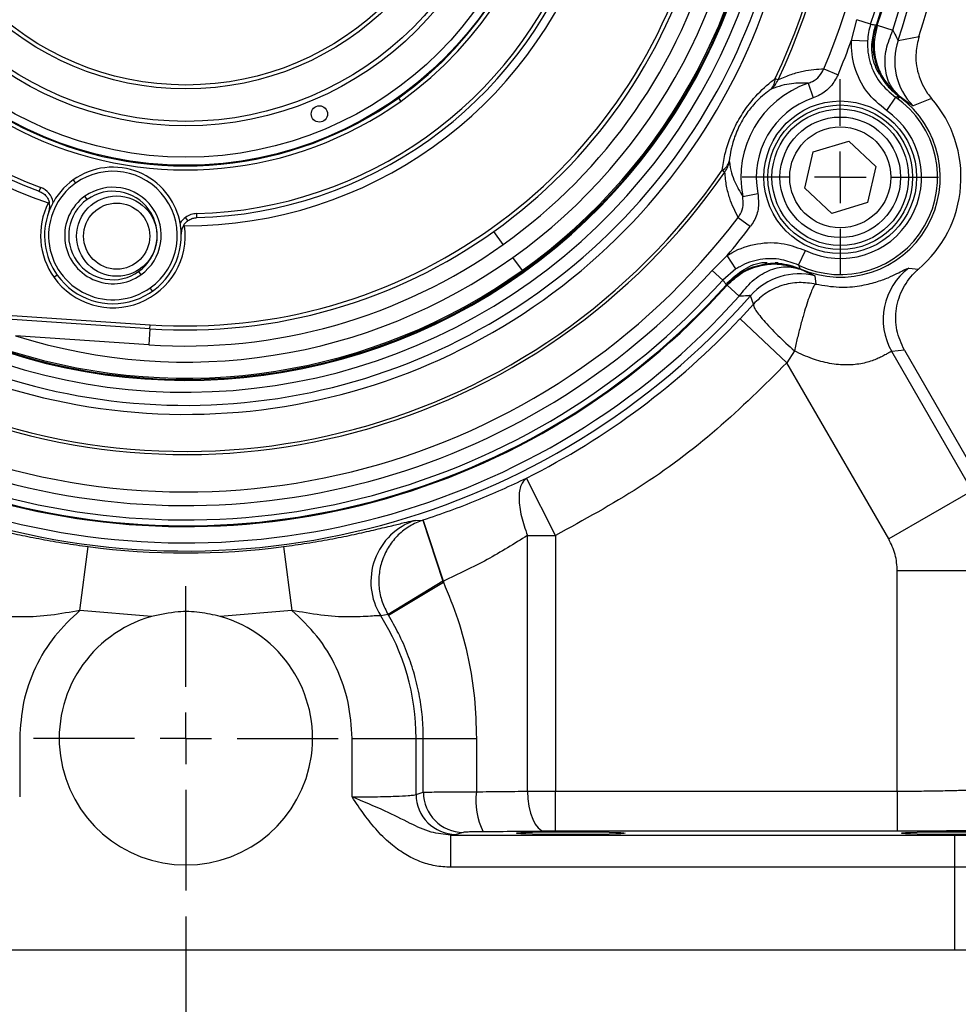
# Model space of a CAD drawing. Header units: inches. Extents: x 0.4 to 16.6, y 0.2 to 10.8.
# Tile 4 of 12: x 4.1 to 5.9, y 4.1 to 6. Entities that reach past the tile are written whole.
import ezdxf

# ---------------------------------------------------------------- set-up
doc = ezdxf.new("R2010")
doc.units = ezdxf.units.IN
doc.header["$MEASUREMENT"] = 0
doc.layers.add('SLD-0', color=7, linetype='Continuous', lineweight=25)
doc.styles.add('SLDTEXTSTYLE0', font='TXT', dxfattribs={"width": 0.75})
doc.dimstyles.new('SLDDIMSTYLE0', dxfattribs={"dimtxt": 0.145833, "dimasz": 0.13, "dimexe": 0, "dimexo": 0.0625, "dimgap": 0.036458, "dimtad": 0, "dimtih": 1, "dimtoh": 1, "dimdec": 1, "dimlfac": 2, "dimrnd": 1e-09, "dimzin": 12, "dimdsep": 46, "dimtxsty": 'SLDTEXTSTYLE0', "dimsah": 1, "dimcen": 0.09, "dimadec": 0, "dimazin": 3, "dimtfac": 1, "dimtdec": 1, "dimtofl": 0, "dimtmove": 0, "dimatfit": 3, "dimfxl": 0, "dimfrac": 2, "dimtolj": 1, "dimtzin": 12, "dimarcsym": 0})

# ---------------------------------------------------------------- blocks, each defined once
blk = doc.blocks.new('_D')
at = {"layer": 'SLD-0'}
for p, q in [((4.8009, 7.9723), (7.2128, 7.9723)), ((7.0878, 7.9723), (7.0878, 7.2342)), ((6.9262, 6.9729), (6.8818, 6.9729)), ((6.8818, 6.9729), (6.8818, 6.7412)), ((7.2495, 6.9729), (7.2938, 6.9729)), ((7.2938, 6.9729), (7.2938, 6.7412)), ((6.8818, 6.7412), (6.9262, 6.7412)), ((7.2938, 6.7412), (7.2495, 6.7412)), ((7.0878, 4.2384), (7.0878, 6.7117)), ((6.148, 4.2384), (7.2128, 4.2384))]:
    blk.add_line(p, q, dxfattribs=at)
for points in [[(7.0878, 7.9723), (7.0678, 7.8423), (7.1078, 7.8423)], [(7.0878, 4.2384), (7.1078, 4.3684), (7.0678, 4.3684)]]:
    blk.add_solid(points, dxfattribs=at)
at = {"layer": 'SLD-0', "char_height": 0.14583, "attachment_point": 1, "style": 'SLDTEXTSTYLE0'}
for s, insert in [('7.5', (6.9532, 7.1905)), ('190', (6.9262, 6.9292))]:
    blk.add_mtext(s, dxfattribs=dict(at, insert=insert))
blk = doc.blocks.new('_D_1')
at = {"layer": 'SLD-0'}
for p, q in [((4.3924, 4.3032), (4.3924, 3.6732)), ((2.4256, 4.1884), (2.4256, 3.6732)), ((2.4256, 3.7982), (3.1088, 3.7982)), ((3.2808, 3.7982), (3.2365, 3.7982)), ((3.2365, 3.7982), (3.2365, 3.5664)), ((3.6041, 3.7982), (3.6485, 3.7982)), ((3.6485, 3.7982), (3.6485, 3.5664)), ((4.3924, 3.7982), (3.7761, 3.7982)), ((3.2365, 3.5664), (3.2808, 3.5664)), ((3.6485, 3.5664), (3.6041, 3.5664))]:
    blk.add_line(p, q, dxfattribs=at)
for points in [[(2.4256, 3.7982), (2.5556, 3.7782), (2.5556, 3.8182)], [(4.3924, 3.7982), (4.2624, 3.8182), (4.2624, 3.7782)]]:
    blk.add_solid(points, dxfattribs=at)
at = {"layer": 'SLD-0', "char_height": 0.14583, "attachment_point": 1, "style": 'SLDTEXTSTYLE0'}
for s, insert in [('3.9', (3.3078, 4.0157)), ('100', (3.2808, 3.7544))]:
    blk.add_mtext(s, dxfattribs=dict(at, insert=insert))
blk = doc.blocks.new('_D_2')
at = {"layer": 'SLD-0'}
for p, q in [((4.3924, 4.3032), (4.3924, 3.6732)), ((6.3592, 4.1884), (6.3592, 3.6732)), ((4.3924, 3.7982), (4.9424, 3.7982)), ((5.1145, 3.7982), (5.0701, 3.7982)), ((5.0701, 3.7982), (5.0701, 3.5664)), ((5.4377, 3.7982), (5.4821, 3.7982)), ((5.4821, 3.7982), (5.4821, 3.5664)), ((6.3592, 3.7982), (5.6098, 3.7982)), ((5.0701, 3.5664), (5.1145, 3.5664)), ((5.4821, 3.5664), (5.4377, 3.5664))]:
    blk.add_line(p, q, dxfattribs=at)
for points in [[(4.3924, 3.7982), (4.5224, 3.7782), (4.5224, 3.8182)], [(6.3592, 3.7982), (6.2292, 3.8182), (6.2292, 3.7782)]]:
    blk.add_solid(points, dxfattribs=at)
at = {"layer": 'SLD-0', "char_height": 0.14583, "attachment_point": 1, "style": 'SLDTEXTSTYLE0'}
for s, insert in [('3.9', (5.1415, 4.0157)), ('100', (5.1145, 3.7544))]:
    blk.add_mtext(s, dxfattribs=dict(at, insert=insert))
blk = doc.blocks.new('_D_3')
at = {"layer": 'SLD-0'}
for p, q in [((4.5589, 6.4748), (6.7433, 6.4748)), ((6.6183, 6.4748), (6.6183, 5.1653)), ((6.4567, 4.9041), (6.4123, 4.9041)), ((6.4123, 4.9041), (6.4123, 4.6724)), ((6.78, 4.9041), (6.8243, 4.9041)), ((6.8243, 4.9041), (6.8243, 4.6724)), ((6.4123, 4.6724), (6.4567, 4.6724)), ((6.8243, 4.6724), (6.78, 4.6724)), ((6.6183, 4.2384), (6.6183, 4.6428)), ((6.148, 4.2384), (6.7433, 4.2384))]:
    blk.add_line(p, q, dxfattribs=at)
for points in [[(6.6183, 6.4748), (6.5983, 6.3448), (6.6383, 6.3448)], [(6.6183, 4.2384), (6.6383, 4.3684), (6.5983, 4.3684)]]:
    blk.add_solid(points, dxfattribs=at)
at = {"layer": 'SLD-0', "char_height": 0.14583, "attachment_point": 1, "style": 'SLDTEXTSTYLE0'}
for s, insert in [('4.5', (6.4837, 5.1216)), ('114', (6.4567, 4.8603))]:
    blk.add_mtext(s, dxfattribs=dict(at, insert=insert))
blk = doc.blocks.new('SW_CENTERMARKSYMBOL_3')
at = {"layer": 'SLD-0', "color": 0}
for p, q in [((0, 0.1), (0, 0.190625)), ((0, 0), (0, 0.05)), ((-0.1, 0), (-0.190625, 0)), ((0, 0), (-0.05, 0)), ((0, 0), (0, -0.05)), ((0, 0), (0.05, 0)), ((0.1, 0), (0.190625, 0)), ((0, -0.1), (0, -0.190625))]:
    blk.add_line(p, q, dxfattribs=at)
blk = doc.blocks.new('SW_CENTERMARKSYMBOL_6')
at = {"layer": 'SLD-0', "color": 0}
for p, q in [((0, 0.1), (0, 0.2962)), ((0, 0), (0, 0.05)), ((-0.1, 0), (-0.2962, 0)), ((0, 0), (-0.05, 0)), ((0, 0), (0, -0.05)), ((0, 0), (0.05, 0)), ((0.1, 0), (0.2962, 0)), ((0, -0.1), (0, -0.2962))]:
    blk.add_line(p, q, dxfattribs=at)

msp = doc.modelspace()

# ---------------------------------------------------------------- linework, layer by layer
at = {"color": 7, "linetype": 'Continuous', "lineweight": 25}
for p, q in [((5.6861, 6.0067), (5.6967, 6.0469)), ((5.7233, 6.0381), (5.6967, 6.0469)), ((5.7322, 6.0336), (5.7362, 6.036)), ((5.7362, 6.036), (5.7663, 6.0262)), ((5.7765, 6.0067), (5.8173, 6.0141)), ((5.7173, 6.0053), (5.6861, 6.0067)), ((5.6326, 5.9513), (5.6599, 5.9398)), ((5.5378, 5.9323), (5.5433, 5.9297)), ((5.6019, 5.9233), (5.6116, 5.895)), ((4.8105, 5.8886), (4.806, 5.8949)), ((5.7715, 5.8963), (5.7538, 5.8705)), ((5.7806, 5.8969), (5.777, 5.8938)), ((5.8417, 5.8939), (5.8057, 5.8791)), ((5.6116, 5.7897), (5.6806, 5.8107)), ((5.6806, 5.8107), (5.7333, 5.7615)), ((5.5953, 5.7194), (5.6116, 5.7897)), ((5.4348, 5.7541), (5.4399, 5.7506)), ((5.7333, 5.7615), (5.717, 5.6912)), ((4.1734, 5.7353), (4.178, 5.729)), ((4.1075, 5.7132), (4.1103, 5.7205)), ((5.4747, 5.7031), (5.5041, 5.7088)), ((5.648, 5.6701), (5.5953, 5.7194)), ((4.2006, 5.6972), (4.1961, 5.7036)), ((5.717, 5.6912), (5.648, 5.6701)), ((4.4138, 5.6619), (4.4136, 5.6697)), ((4.3965, 5.6561), (4.3919, 5.6625)), ((5.4658, 5.6625), (5.4895, 5.6446)), ((5.0094, 5.6098), (4.9912, 5.6352)), ((5.5829, 5.5697), (5.5964, 5.5979)), ((5.0275, 5.5843), (5.0457, 5.5589)), ((5.4152, 5.5592), (5.4446, 5.5884)), ((5.4615, 5.5622), (5.4446, 5.5884)), ((5.5283, 5.5734), (5.5673, 5.5691)), ((5.5376, 5.575), (5.5436, 5.5749)), ((4.3005, 5.5572), (4.305, 5.5508)), ((5.436, 5.5405), (5.4152, 5.5592)), ((5.4615, 5.5622), (5.436, 5.5405)), ((5.7973, 5.5639), (5.8162, 5.5617)), ((4.1424, 5.5501), (4.1361, 5.5455)), ((5.4443, 5.5304), (5.4444, 5.535)), ((5.6149, 5.5486), (5.6168, 5.5326)), ((4.3277, 5.5191), (4.3232, 5.5254)), ((5.4443, 5.5304), (5.4679, 5.5092)), ((3.6317, 5.5007), (4.3229, 5.4537)), ((5.4956, 5.4938), (5.4898, 5.5101)), ((4.3224, 5.4459), (3.6311, 5.4929)), ((5.4694, 5.4653), (5.4956, 5.4938)), ((5.5606, 5.3798), (5.4694, 5.4653)), ((4.3224, 5.4459), (4.3203, 5.4147)), ((4.3224, 5.4459), (4.3229, 5.4537)), ((4.3203, 5.4147), (4.0613, 5.4324)), ((5.5751, 5.4028), (5.5606, 5.3798)), ((5.7888, 5.404), (5.7643, 5.4016)), ((5.9206, 5.1309), (5.7643, 5.4016)), ((5.7888, 5.404), (5.9431, 5.1369)), ((5.7584, 5.0372), (5.5606, 5.3798)), ((5.1108, 5.0439), (5.0547, 5.1555)), ((5.9206, 5.1309), (5.7584, 5.0372)), ((4.8528, 5.0736), (4.8537, 5.074)), ((4.8928, 4.9553), (4.8537, 5.074)), ((4.8386, 5.0733), (4.8528, 5.0736)), ((4.8528, 5.0736), (4.8918, 4.9549)), ((5.0563, 5.0439), (5.1108, 5.0439)), ((5.0563, 4.5466), (5.0563, 5.0439)), ((5.1108, 5.0439), (5.1108, 4.5467)), ((4.1866, 4.8983), (4.2028, 5.0222)), ((4.582, 5.0222), (4.5982, 4.8983)), ((5.7751, 4.5467), (5.7751, 4.9748)), ((5.9624, 4.9748), (5.7751, 4.9748)), ((4.8918, 4.9549), (4.7855, 4.8899)), ((4.7864, 4.8886), (4.8928, 4.9532)), ((4.8928, 4.9553), (4.8918, 4.9549)), ((4.8918, 4.9549), (4.8928, 4.9532)), ((4.8928, 4.9553), (4.8928, 4.9532)), ((4.3255, 4.8864), (4.1866, 4.8983)), ((4.5982, 4.8983), (4.4593, 4.8864)), ((4.7855, 4.8899), (4.7711, 4.8878)), ((4.0694, 4.6494), (4.0694, 4.5355)), ((4.7154, 4.5355), (4.7154, 4.6494)), ((4.7154, 4.6494), (4.8399, 4.6494)), ((4.8399, 4.5403), (4.8399, 4.6494)), ((4.8399, 4.6494), (4.8539, 4.6494)), ((4.8539, 4.5445), (4.8539, 4.6494)), ((4.8539, 4.6494), (4.957, 4.6494)), ((4.957, 4.6494), (4.957, 4.5456)), ((4.8399, 4.5403), (4.8539, 4.5445)), ((5.1108, 4.4688), (5.1108, 4.5467)), ((5.1108, 4.5467), (5.7751, 4.5467)), ((5.7751, 4.5467), (5.7751, 4.4688)), ((4.9176, 4.4623), (4.9073, 4.4611)), ((4.9316, 4.4665), (4.9176, 4.4623)), ((5.7751, 4.4688), (5.1108, 4.4688)), ((4.9073, 4.3986), (4.9073, 4.4611)), ((4.9073, 4.4611), (5.8862, 4.4611)), ((5.8862, 4.4611), (5.8862, 4.3986)), ((5.8862, 4.3986), (4.9073, 4.3986)), ((5.8862, 4.3986), (5.8862, 4.2384)), ((2.8986, 4.2384), (5.8862, 4.2384)), ((5.8862, 4.2384), (6.098, 4.2384))]:
    msp.add_line(p, q, dxfattribs=at)
at = {"color": 7, "linetype": 'Continuous', "lineweight": 25, "flags": 128}
msp.add_lwpolyline([(5.0563, 4.5466), (5.0571, 4.5316), (5.0591, 4.5172), (5.0623, 4.5039), (5.0665, 4.4921), (5.0716, 4.4824), (5.0774, 4.4751), (5.0837, 4.4705), (5.0903, 4.4687)], dxfattribs=at)
at = {"color": 7, "linetype": 'Continuous', "lineweight": 25}
for centre, radius in [((4.3924, 6.4748), 0.711), ((4.3924, 6.4748), 0.6954), ((4.3924, 6.4748), 0.6344), ((4.3924, 6.4748), 0.6257), ((4.3924, 6.4748), 0.5625), ((4.3924, 6.4748), 0.555), ((4.6519, 5.8635), 0.0159), ((5.6643, 5.7404), 0.1484), ((5.6643, 5.7404), 0.1406), ((5.6643, 5.7404), 0.1328), ((5.6643, 5.7404), 0.1172), ((5.6643, 5.7404), 0.0983), ((4.258, 5.626), 0.0781), ((4.258, 5.626), 0.0643)]:
    msp.add_circle(centre, radius, dxfattribs=at)
for centre, radius, start, end in [((4.3924, 6.4748), 1.4975, 342.0827, 47.9173), ((4.3924, 6.4748), 1.4611, 341.3154, 48.6846), ((4.3924, 6.4748), 1.3461, 337.1172, 52.8828), ((4.3924, 6.4748), 1.4453, 341.918, 48.082), ((4.3924, 6.4748), 1.412, 341.9123, 48.0877), ((4.3924, 6.4748), 1.4136, 341.918, 48.082), ((4.3924, 6.4748), 1.4007, 341.8366, 48.1634), ((4.3924, 6.4748), 0.7201, 305.5, 125.5), ((4.3924, 6.4748), 0.7123, 305.5, 125.5), ((4.3924, 6.4748), 0.7201, 125.5, 305.5), ((4.3924, 6.4748), 0.7123, 125.5, 305.5), ((4.3924, 6.4748), 0.8287, 179.8294, 251.1706), ((4.3924, 6.4748), 0.8131, 181.5066, 249.4934), ((4.3924, 6.4748), 0.8053, 181.5066, 249.4934), ((4.3924, 6.4748), 1.0938, 305.5, 358.6215), ((4.3924, 6.4748), 1.125, 305.5, 358.6215), ((4.3924, 6.4748), 1.0312, 266.1076, 344.8924), ((4.3924, 6.4748), 1.0234, 266.1076, 344.8924), ((4.3924, 6.4748), 0.8287, 269.8294, 341.1706), ((4.3924, 6.4748), 0.8053, 271.5066, 339.4934), ((4.3924, 6.4748), 0.8131, 271.5066, 339.4934), ((4.3924, 6.4748), 1.0625, 305.5, 344.8924), ((4.3924, 6.4748), 1.3758, 337.1172, 340.1115), ((5.895, 5.9667), 0.125, 161.3414, 224.4405), ((5.6644, 5.7404), 0.1933, 108.8578, 191.1422), ((5.51, 5.9315), 0.0278, 314.5769, 1.7558), ((5.4992, 5.949), 0.0481, 308.9953, 336.3241), ((5.6644, 5.7404), 0.1633, 108.8578, 191.1422), ((5.6644, 5.7404), 0.1891, 244.4979, 55.5021), ((5.6644, 5.7404), 0.1942, 246.2653, 53.7347), ((5.6644, 5.7404), 0.2345, 310.3486, 40.8759), ((5.6644, 5.7404), 0.1579, 244.4979, 55.5021), ((5.4217, 5.7786), 0.0278, 298.2442, 345.4231), ((5.4011, 5.7791), 0.0481, 323.6759, 351.0047), ((4.3924, 6.4748), 1.2734, 244.6581, 325.3419), ((4.3924, 6.4748), 1.2673, 244.6581, 325.3419), ((4.2506, 5.6272), 0.1328, 35.5, 150.6695), ((4.2506, 5.6272), 0.125, 305.5, 125.5), ((4.2506, 5.6272), 0.125, 125.5, 305.5), ((4.0966, 5.6839), 0.0391, 12.3328, 69.4934), ((4.2506, 5.6272), 0.0938, 305.5, 125.5), ((4.2506, 5.6272), 0.086, 35.5, 125.5), ((4.2506, 5.6272), 0.1406, 153.3003, 215.5), ((4.2506, 5.6272), 0.0938, 125.5, 305.5), ((4.2506, 5.6272), 0.086, 125.5, 215.5), ((4.2506, 5.6272), 0.1328, 10.3305, 35.5), ((4.2506, 5.6272), 0.1328, 159.7756, 215.5), ((4.2506, 5.6272), 0.086, 305.5, 35.5), ((4.4146, 5.6307), 0.0391, 91.5066, 125.5), ((4.3924, 6.4748), 1.3461, 247.1172, 322.8828), ((4.4146, 5.6307), 0.0391, 125.5, 148.6672), ((4.2506, 5.6272), 0.1406, 215.5, 7.6997), ((4.2506, 5.6272), 0.1328, 215.5, 1.2244), ((4.3924, 6.4748), 1.3758, 319.8885, 322.8828), ((4.3924, 6.4748), 1.0625, 266.1076, 305.5), ((4.3924, 6.4748), 1.0938, 252.3785, 305.5), ((4.2506, 5.6272), 0.086, 215.5, 305.5), ((4.3924, 6.4748), 1.3727, 251.8366, 318.1634), ((4.3924, 6.4748), 1.125, 252.3785, 305.5), ((5.5837, 5.4275), 0.125, 75.5595, 138.6586), ((5.8727, 5.4641), 0.1251, 127.0614, 209.9548), ((4.3924, 6.4748), 1.4007, 251.8366, 318.1634), ((4.3924, 6.4748), 1.4136, 251.918, 318.082), ((4.3924, 6.4748), 1.412, 251.9123, 318.0877), ((4.3924, 6.4748), 1.4611, 251.3154, 318.6846), ((4.3924, 6.4748), 1.4453, 251.918, 318.082), ((4.3924, 6.4748), 1.4761, 296.6582, 316.853), ((4.8772, 4.9542), 0.1252, 107.9829, 212.0226), ((4.3924, 6.4748), 1.4649, 262.563, 277.437), ((4.3924, 4.6494), 0.2462, 105.7587, 74.2413), ((4.3924, 4.6494), 0.4475, 0, 32.1933), ((4.3924, 4.6494), 0.4609, 31.2585, 31.4565), ((4.9179, 4.5404), 0.078, 180.0537, 269.7475), ((4.932, 4.5446), 0.078, 180.0537, 269.7475), ((5.0881, 4.5279), 0.1322, 172.3131, 207.1288)]:
    msp.add_arc(centre, radius, start, end, dxfattribs=at)
at = {"color": 8, "linetype": 'Continuous', "lineweight": 25}
for radius, start, end in [(1.2734, 334.6581, 21.4971), (1.2673, 334.6581, 20.8397), (1.1954, 235.7307, 15.2693), (1.1779, 237.2078, 13.7922), (1.1524, 239.5999, 11.4001), (1.1293, 242.0535, 8.9465), (1.1275, 251.5051, 2.2309)]:
    msp.add_arc((4.3924, 6.4748), radius, start, end, dxfattribs=at)
at = {"color": 7, "linetype": 'Continuous', "lineweight": 25}
for centre in [(5.1404, 4.465), (5.8885, 4.465)]:
    msp.add_ellipse(centre, major_axis=(0.1055, 0), ratio=0.026186, dxfattribs=at)
for points, knots in [([(5.7233, 6.0381), (5.7218, 6.0328), (5.7186, 6.0221), (5.7177, 6.0109), (5.7173, 6.0053)], [0, 0, 0, 0, 0.495403, 1, 1, 1, 1]), ([(5.7233, 6.0381), (5.725, 6.0379), (5.7288, 6.0374), (5.7325, 6.0367), (5.7346, 6.0364)], [0, 0, 0, 0, 0.450353, 1, 1, 1, 1]), ([(5.7405, 5.94), (5.7367, 5.9472), (5.7263, 5.9668), (5.7241, 6.0004), (5.7298, 6.0238), (5.7322, 6.0336)], [0, 0, 0, 0, 0.2518581, 0.6857966, 1, 1, 1, 1]), ([(5.7391, 5.9473), (5.7381, 5.9495), (5.7345, 5.958), (5.7301, 5.9739), (5.7279, 5.9948), (5.729, 6.016), (5.7327, 6.0295), (5.7346, 6.0364)], [0, 0, 0, 0, 0.077775, 0.305042, 0.538891, 0.766146, 1, 1, 1, 1]), ([(5.7362, 6.036), (5.7334, 6.0236), (5.7275, 5.9982), (5.7337, 5.9617), (5.7497, 5.9254), (5.769, 5.9076), (5.7806, 5.8969)], [0, 0, 0, 0, 0.243882, 0.500124, 0.699655, 1, 1, 1, 1]), ([(5.7806, 5.8969), (5.7736, 5.9039), (5.7593, 5.9183), (5.7502, 5.9514), (5.7515, 5.9891), (5.7615, 6.014), (5.7663, 6.0262)], [0, 0, 0, 0, 0.243136, 0.5, 0.756864, 1, 1, 1, 1]), ([(5.7663, 6.0262), (5.769, 6.0212), (5.773, 6.0138), (5.7757, 6.0074), (5.7762, 6.0069), (5.7765, 6.0067)], [0, 0, 0, 0, 0.497935, 0.748079, 1, 1, 1, 1]), ([(5.8173, 6.0141), (5.8148, 6.0038), (5.809, 5.9799), (5.8139, 5.9408), (5.8277, 5.9111), (5.8391, 5.8971), (5.8417, 5.8939)], [0, 0, 0, 0, 0.246614, 0.575057, 0.903499, 1, 1, 1, 1]), ([(5.7538, 5.8705), (5.7403, 5.8819), (5.7132, 5.9047), (5.6899, 5.9534), (5.6853, 5.9889), (5.6861, 6.0066), (5.6861, 6.0067)], [0, 0, 0, 0, 0.332453, 0.664935, 0.996731, 1, 1, 1, 1]), ([(5.7173, 6.0053), (5.7173, 6.0051), (5.7166, 5.991), (5.7203, 5.9626), (5.739, 5.9236), (5.7606, 5.9054), (5.7715, 5.8963)], [0, 0, 0, 0, 0.003267, 0.334916, 0.667383, 1, 1, 1, 1]), ([(5.5433, 5.9297), (5.5436, 5.9299), (5.5527, 5.9345), (5.5695, 5.9412), (5.5919, 5.9472), (5.613, 5.9506), (5.626, 5.9511), (5.6326, 5.9513)], [0, 0, 0, 0, 0.010656, 0.261879, 0.513506, 0.756703, 1, 1, 1, 1]), ([(5.6019, 5.9233), (5.6046, 5.9244), (5.6126, 5.9275), (5.6243, 5.9364), (5.6298, 5.9464), (5.6326, 5.9513)], [0, 0, 0, 0, 0.207401, 0.604963, 1, 1, 1, 1]), ([(5.6599, 5.9398), (5.6556, 5.9319), (5.647, 5.9161), (5.6285, 5.9018), (5.6159, 5.8967), (5.6116, 5.895)], [0, 0, 0, 0, 0.397023, 0.793893, 1, 1, 1, 1]), ([(5.7419, 5.9406), (5.7419, 5.9406), (5.7408, 5.9429), (5.7399, 5.9452), (5.7391, 5.9473)], [0, 0, 0, 0, 0.020091, 1, 1, 1, 1]), ([(5.779, 5.8967), (5.7736, 5.9011), (5.7626, 5.91), (5.75, 5.9255), (5.7437, 5.9368), (5.741, 5.9417)], [0, 0, 0, 0, 0.351636, 0.71348, 1, 1, 1, 1]), ([(5.7792, 5.897), (5.7738, 5.9014), (5.7629, 5.9102), (5.7506, 5.9253), (5.7445, 5.936), (5.7419, 5.9406)], [0, 0, 0, 0, 0.360021, 0.730449, 1, 1, 1, 1]), ([(5.4348, 5.7541), (5.4363, 5.764), (5.4399, 5.7883), (5.453, 5.8272), (5.4738, 5.8653), (5.499, 5.8987), (5.5211, 5.9196), (5.535, 5.9302), (5.5378, 5.9323)], [0, 0, 0, 0, 0.162337, 0.395787, 0.554182, 0.711926, 0.942817, 1, 1, 1, 1]), ([(5.6019, 5.9233), (5.5968, 5.9235), (5.5865, 5.924), (5.5694, 5.9226), (5.551, 5.9195), (5.5366, 5.9143), (5.5295, 5.9117)], [0, 0, 0, 0, 0.2392929, 0.4786432, 0.7392075, 1, 1, 1, 1]), ([(5.5295, 5.9117), (5.5273, 5.9101), (5.5164, 5.9022), (5.4989, 5.8865), (5.4792, 5.861), (5.4695, 5.8435), (5.4609, 5.825), (5.4559, 5.8106), (5.4508, 5.79), (5.4495, 5.7794), (5.4486, 5.7716)], [0, 0, 0, 0, 0.060426, 0.295827, 0.448101, 0.575654, 0.598782, 0.771911, 0.830481, 1, 1, 1, 1]), ([(5.7792, 5.897), (5.7777, 5.8969), (5.7752, 5.8966), (5.7726, 5.8964), (5.7715, 5.8963)], [0, 0, 0, 0, 0.576727, 1, 1, 1, 1]), ([(5.8057, 5.8791), (5.8044, 5.8798), (5.8019, 5.8812), (5.7877, 5.8917), (5.7806, 5.8969)], [0, 0, 0, 0, 0.500346, 1, 1, 1, 1]), ([(5.4486, 5.7716), (5.4486, 5.7713), (5.4507, 5.7553), (5.4582, 5.7305), (5.4694, 5.712), (5.4747, 5.7031)], [0, 0, 0, 0, 0.009852, 0.521484, 1, 1, 1, 1]), ([(5.4658, 5.6625), (5.4599, 5.6744), (5.451, 5.6925), (5.4428, 5.7224), (5.4408, 5.7412), (5.4399, 5.7506)], [0, 0, 0, 0, 0.486338, 0.743005, 1, 1, 1, 1]), ([(4.1075, 5.7132), (4.11, 5.712), (4.1152, 5.7096), (4.1209, 5.704), (4.125, 5.6978), (4.1263, 5.6935), (4.127, 5.6912)], [0, 0, 0, 0, 0.238503, 0.499466, 0.730483, 1, 1, 1, 1]), ([(5.5041, 5.7088), (5.505, 5.6997), (5.5068, 5.6815), (5.4995, 5.6593), (5.4919, 5.6482), (5.4895, 5.6446)], [0, 0, 0, 0, 0.4035639, 0.8072811, 1, 1, 1, 1]), ([(4.127, 5.6912), (4.1266, 5.6911), (4.1259, 5.6908), (4.1252, 5.6905), (4.1249, 5.6904)], [0, 0, 0, 0, 0.56, 1, 1, 1, 1]), ([(4.1348, 5.6923), (4.1339, 5.6907), (4.1321, 5.6874), (4.129, 5.6809), (4.1271, 5.6762), (4.1259, 5.6731)], [0, 0, 0, 0, 0.228554, 0.500842, 1, 1, 1, 1]), ([(4.1259, 5.6731), (4.1264, 5.6746), (4.1274, 5.6778), (4.1281, 5.6842), (4.1274, 5.6884), (4.127, 5.6912)], [0, 0, 0, 0, 0.245715, 0.50012, 1, 1, 1, 1]), ([(5.4658, 5.6625), (5.4673, 5.6647), (5.472, 5.6718), (5.4765, 5.6858), (5.4753, 5.6973), (5.4747, 5.7031)], [0, 0, 0, 0, 0.191451, 0.594457, 1, 1, 1, 1]), ([(4.3834, 5.63), (4.3832, 5.6333), (4.383, 5.6384), (4.3822, 5.6456), (4.3815, 5.6493), (4.3812, 5.651)], [0, 0, 0, 0, 0.499149, 0.771427, 1, 1, 1, 1]), ([(4.3883, 5.6475), (4.3897, 5.6494), (4.3923, 5.653), (4.3982, 5.6576), (4.4053, 5.661), (4.411, 5.6616), (4.4138, 5.6619)], [0, 0, 0, 0, 0.2683359, 0.4985084, 0.7605945, 1, 1, 1, 1]), ([(4.3883, 5.6475), (4.3869, 5.645), (4.3849, 5.6412), (4.3835, 5.635), (4.3834, 5.6317), (4.3834, 5.63)], [0, 0, 0, 0, 0.498687, 0.748747, 1, 1, 1, 1]), ([(4.3899, 5.646), (4.3896, 5.6463), (4.3891, 5.6468), (4.3885, 5.6473), (4.3883, 5.6475)], [0, 0, 0, 0, 0.56, 1, 1, 1, 1]), ([(5.4446, 5.5884), (5.4476, 5.5902), (5.4655, 5.6012), (5.5027, 5.6137), (5.5531, 5.6144), (5.583, 5.603), (5.5964, 5.5979)], [0, 0, 0, 0, 0.067291, 0.398, 0.728909, 1, 1, 1, 1]), ([(5.4431, 5.5316), (5.448, 5.5365), (5.4579, 5.5465), (5.4755, 5.558), (5.4948, 5.5666), (5.5108, 5.5708), (5.5202, 5.572), (5.5225, 5.5723)], [0, 0, 0, 0, 0.227256, 0.461109, 0.688374, 0.922225, 1, 1, 1, 1]), ([(5.4443, 5.5304), (5.4536, 5.5391), (5.4727, 5.5569), (5.5074, 5.5697), (5.5469, 5.574), (5.5719, 5.5662), (5.5869, 5.5615)], [0, 0, 0, 0, 0.243882, 0.500124, 0.69965, 1, 1, 1, 1]), ([(5.4444, 5.535), (5.4548, 5.5443), (5.4756, 5.5629), (5.5047, 5.5753), (5.5206, 5.575), (5.5225, 5.575)], [0, 0, 0, 0, 0.4681119, 0.9362288, 1, 1, 1, 1]), ([(5.5829, 5.5697), (5.5722, 5.5738), (5.5483, 5.583), (5.5079, 5.5824), (5.4782, 5.5724), (5.4639, 5.5637), (5.4615, 5.5622)], [0, 0, 0, 0, 0.271237, 0.602164, 0.932744, 1, 1, 1, 1]), ([(5.5225, 5.5723), (5.5227, 5.5723), (5.5249, 5.5727), (5.5274, 5.5729), (5.5298, 5.5732), (5.5298, 5.5732)], [0, 0, 0, 0, 0.066377, 0.979914, 1, 1, 1, 1]), ([(5.5298, 5.5732), (5.535, 5.5732), (5.5472, 5.5733), (5.5664, 5.5702), (5.5795, 5.5652), (5.5862, 5.5626)], [0, 0, 0, 0, 0.269551, 0.629564, 1, 1, 1, 1]), ([(5.4679, 5.5092), (5.476, 5.5195), (5.4926, 5.5406), (5.5246, 5.5605), (5.5578, 5.5692), (5.5774, 5.5641), (5.5869, 5.5615)], [0, 0, 0, 0, 0.243136, 0.5, 0.756864, 1, 1, 1, 1]), ([(5.5829, 5.5697), (5.5834, 5.5687), (5.5845, 5.5663), (5.5856, 5.564), (5.5862, 5.5626)], [0, 0, 0, 0, 0.423273, 1, 1, 1, 1]), ([(5.5869, 5.5615), (5.5947, 5.5581), (5.611, 5.551), (5.6136, 5.5494), (5.6149, 5.5486)], [0, 0, 0, 0, 0.47812, 1, 1, 1, 1]), ([(5.6168, 5.5326), (5.6322, 5.5301), (5.6629, 5.525), (5.7034, 5.5289), (5.7348, 5.5365), (5.7658, 5.5482), (5.7896, 5.5611), (5.7947, 5.563), (5.7973, 5.5639)], [0, 0, 0, 0, 0.124966, 0.2497683, 0.3748185, 0.4998605, 0.749999, 1, 1, 1, 1]), ([(5.7888, 5.404), (5.783, 5.4169), (5.7714, 5.4426), (5.7713, 5.4857), (5.7846, 5.5261), (5.8031, 5.5502), (5.8149, 5.5606), (5.8162, 5.5617)], [0, 0, 0, 0, 0.2425125, 0.4850269, 0.7275175, 0.9701409, 1, 1, 1, 1]), ([(5.4431, 5.5316), (5.4418, 5.5332), (5.4394, 5.5362), (5.4371, 5.5391), (5.436, 5.5405)], [0, 0, 0, 0, 0.549647, 1, 1, 1, 1]), ([(5.6168, 5.5326), (5.606, 5.5342), (5.5839, 5.5375), (5.5505, 5.5311), (5.5195, 5.517), (5.5034, 5.5015), (5.4956, 5.4938)], [0, 0, 0, 0, 0.245486, 0.5, 0.754514, 1, 1, 1, 1]), ([(5.6168, 5.5326), (5.6159, 5.5321), (5.614, 5.531), (5.6099, 5.5232), (5.6049, 5.511), (5.5994, 5.4948), (5.5933, 5.4749), (5.587, 5.4523), (5.5807, 5.4276), (5.5769, 5.411), (5.5751, 5.4028)], [0, 0, 0, 0, 0.1243565, 0.250001, 0.3722846, 0.5000013, 0.6188297, 0.7499991, 0.8763092, 1, 1, 1, 1]), ([(5.4898, 5.5101), (5.4895, 5.5103), (5.4888, 5.5105), (5.4819, 5.5096), (5.4735, 5.5094), (5.4679, 5.5092)], [0, 0, 0, 0, 0.249707, 0.501478, 1, 1, 1, 1]), ([(5.4956, 5.4938), (5.4958, 5.4911), (5.4964, 5.4855), (5.5138, 5.4634), (5.5412, 5.4342), (5.564, 5.413), (5.5751, 5.4028)], [0, 0, 0, 0, 0.240339, 0.499999, 0.759053, 1, 1, 1, 1]), ([(5.7643, 5.4016), (5.7641, 5.4016), (5.7637, 5.4016), (5.7627, 5.4013), (5.7614, 5.4006), (5.7601, 5.4), (5.759, 5.3994), (5.7573, 5.3984), (5.754, 5.3965), (5.748, 5.3932), (5.741, 5.3896), (5.7314, 5.3854), (5.7205, 5.3816), (5.7033, 5.3772), (5.683, 5.3749), (5.6607, 5.3759), (5.6382, 5.3791), (5.6089, 5.3869), (5.5866, 5.3973), (5.5751, 5.4028)], [0, 0, 0, 0, 0.0282441, 0.0584819, 0.0907151, 0.1249455, 0.1270014, 0.1430211, 0.2057355, 0.2502346, 0.3179251, 0.3751831, 0.4403261, 0.5003763, 0.6253825, 0.6872179, 0.7500374, 0.8700007, 1, 1, 1, 1]), ([(5.5606, 5.3798), (5.5161, 5.3356), (5.4272, 5.2472), (5.2758, 5.1341), (5.1658, 5.074), (5.1108, 5.0439)], [0, 0, 0, 0, 0.333232, 0.666759, 1, 1, 1, 1]), ([(4.8537, 5.074), (4.8891, 5.0863), (4.96, 5.1112), (5.0231, 5.1407), (5.0547, 5.1555)], [0, 0, 0, 0, 0.498336, 1, 1, 1, 1]), ([(5.0547, 5.1555), (5.0506, 5.1516), (5.042, 5.1436), (5.0387, 5.1167), (5.0429, 5.0821), (5.0519, 5.0564), (5.0563, 5.0439)], [0, 0, 0, 0, 0.242744, 0.5, 0.757256, 1, 1, 1, 1]), ([(3.9462, 5.0733), (3.9487, 5.0729), (3.9535, 5.0723), (3.9719, 5.0679), (3.9977, 5.0615), (4.0306, 5.0536), (4.0691, 5.045), (4.1116, 5.0366), (4.1566, 5.0287), (4.1874, 5.0244), (4.2028, 5.0222)], [0, 0, 0, 0, 0.130349, 0.259935, 0.386985, 0.512812, 0.63566, 0.757354, 0.878204, 1, 1, 1, 1]), ([(4.582, 5.0222), (4.5973, 5.0244), (4.6279, 5.0286), (4.6729, 5.0365), (4.7155, 5.045), (4.7541, 5.0536), (4.7871, 5.0615), (4.8129, 5.0679), (4.8313, 5.0723), (4.8361, 5.0729), (4.8386, 5.0733)], [0, 0, 0, 0, 0.120563, 0.242051, 0.363576, 0.487043, 0.612826, 0.740027, 0.869635, 1, 1, 1, 1]), ([(4.8528, 5.0736), (4.8442, 5.0702), (4.8269, 5.0632), (4.8046, 5.0455), (4.7866, 5.0237), (4.7741, 4.9985), (4.7673, 4.9711), (4.767, 4.9428), (4.7726, 4.9148), (4.7813, 4.8981), (4.7855, 4.8899)], [0, 0, 0, 0, 0.123406, 0.25, 0.376594, 0.5, 0.623406, 0.75, 0.876594, 1, 1, 1, 1]), ([(5.0563, 5.0439), (5.0307, 5.0278), (4.9796, 4.9958), (4.9217, 4.9688), (4.8928, 4.9553)], [0, 0, 0, 0, 0.501367, 1, 1, 1, 1]), ([(4.8928, 4.9532), (4.9028, 4.9291), (4.9229, 4.8808), (4.9423, 4.8048), (4.9548, 4.7275), (4.9563, 4.6755), (4.957, 4.6494)], [0, 0, 0, 0, 0.250448, 0.500961, 0.750123, 1, 1, 1, 1]), ([(4.1866, 4.8983), (4.1677, 4.8948), (4.1301, 4.8877), (4.0837, 4.885), (4.0521, 4.8857), (4.0332, 4.8869), (4.0191, 4.888), (4.0156, 4.8879), (4.0137, 4.8878)], [0, 0, 0, 0, 0.250662, 0.499789, 0.620781, 0.749545, 0.870942, 1, 1, 1, 1]), ([(4.1866, 4.8983), (4.1695, 4.8823), (4.1349, 4.8498), (4.0981, 4.788), (4.0739, 4.7202), (4.0709, 4.6728), (4.0694, 4.6494)], [0, 0, 0, 0, 0.246951, 0.5, 0.753049, 1, 1, 1, 1]), ([(4.4593, 4.8864), (4.446, 4.8894), (4.419, 4.8956), (4.3735, 4.8967), (4.3427, 4.8901), (4.3255, 4.8864)], [0, 0, 0, 0, 0.301997, 0.612722, 1, 1, 1, 1]), ([(4.7711, 4.8878), (4.7692, 4.8879), (4.7657, 4.888), (4.7516, 4.8869), (4.7326, 4.8857), (4.7011, 4.885), (4.6547, 4.8878), (4.617, 4.8948), (4.5982, 4.8983)], [0, 0, 0, 0, 0.129018, 0.250386, 0.379269, 0.500373, 0.749854, 1, 1, 1, 1]), ([(4.7154, 4.6494), (4.7139, 4.6728), (4.7109, 4.7202), (4.6867, 4.788), (4.6499, 4.8498), (4.6153, 4.8823), (4.5982, 4.8983)], [0, 0, 0, 0, 0.246951, 0.5, 0.753049, 1, 1, 1, 1]), ([(4.8539, 4.6494), (4.8536, 4.6632), (4.8528, 4.6903), (4.847, 4.7317), (4.8376, 4.7727), (4.8238, 4.814), (4.807, 4.8527), (4.793, 4.877), (4.7864, 4.8886)], [0, 0, 0, 0, 0.164384, 0.322243, 0.49832, 0.665399, 0.84116, 1, 1, 1, 1]), ([(4.7154, 4.5355), (4.7304, 4.5355), (4.7613, 4.5357), (4.7999, 4.5367), (4.8233, 4.538), (4.8359, 4.5392), (4.8385, 4.5399), (4.8399, 4.5403)], [0, 0, 0, 0, 0.243566, 0.499158, 0.717555, 0.850869, 1, 1, 1, 1]), ([(4.8539, 4.5445), (4.8569, 4.5447), (4.8622, 4.5449), (4.8865, 4.5453), (4.9177, 4.5455), (4.9442, 4.5456), (4.957, 4.5456)], [0, 0, 0, 0, 0.280923, 0.499958, 0.757431, 1, 1, 1, 1]), ([(4.957, 4.5456), (4.974, 4.5457), (5.0082, 4.546), (5.0402, 4.5464), (5.0563, 4.5466)], [0, 0, 0, 0, 0.496248, 1, 1, 1, 1]), ([(5.0563, 4.5466), (5.0651, 4.5467), (5.0825, 4.5467), (5.1014, 4.5467), (5.1108, 4.5467)], [0, 0, 0, 0, 0.504309, 1, 1, 1, 1]), ([(5.7751, 4.5467), (5.7866, 4.5468), (5.8098, 4.5468), (5.844, 4.5472), (5.8765, 4.5478), (5.9004, 4.5485), (5.9171, 4.5491), (5.9283, 4.5497), (5.9385, 4.5503), (5.9488, 4.551), (5.9587, 4.5521), (5.9611, 4.5529), (5.9624, 4.5534)], [0, 0, 0, 0, 0.120101, 0.243423, 0.369968, 0.499743, 0.560041, 0.623423, 0.689889, 0.759437, 0.863804, 1, 1, 1, 1]), ([(4.9073, 4.4611), (4.8943, 4.4625), (4.8661, 4.4655), (4.8253, 4.4857), (4.7771, 4.5097), (4.7372, 4.5264), (4.7154, 4.5355)], [0, 0, 0, 0, 0.185079, 0.402932, 0.6733, 1, 1, 1, 1]), ([(4.9073, 4.3986), (4.897, 4.3992), (4.8764, 4.4003), (4.8469, 4.4093), (4.8191, 4.4229), (4.7911, 4.4426), (4.764, 4.4688), (4.7385, 4.501), (4.7231, 4.5239), (4.7154, 4.5355)], [0, 0, 0, 0, 0.124941, 0.250128, 0.372716, 0.500578, 0.66507, 0.83032, 1, 1, 1, 1]), ([(4.9704, 4.4676), (4.9655, 4.4676), (4.9556, 4.4675), (4.9432, 4.4673), (4.9344, 4.4669), (4.9325, 4.4667), (4.9316, 4.4665)], [0, 0, 0, 0, 0.243124, 0.499951, 0.756806, 1, 1, 1, 1]), ([(5.0903, 4.4687), (5.071, 4.4684), (5.0324, 4.468), (4.991, 4.4678), (4.9704, 4.4676)], [0, 0, 0, 0, 0.500007, 1, 1, 1, 1]), ([(5.1108, 4.4688), (5.1072, 4.4688), (5.1001, 4.4688), (5.0936, 4.4687), (5.0903, 4.4687)], [0, 0, 0, 0, 0.499992, 1, 1, 1, 1]), ([(6.0404, 4.4754), (6.0389, 4.475), (6.0358, 4.4742), (6.0196, 4.4729), (5.9944, 4.4717), (5.9599, 4.4707), (5.9182, 4.4698), (5.8717, 4.4692), (5.8234, 4.4688), (5.7909, 4.4688), (5.7751, 4.4688)], [0, 0, 0, 0, 0.1170032, 0.2406148, 0.3690573, 0.5000539, 0.6310417, 0.7594595, 0.8830359, 1, 1, 1, 1]), ([(5.8862, 4.4611), (5.9028, 4.4611), (5.9369, 4.4612), (5.983, 4.4618), (6.0197, 4.4628), (6.0319, 4.4637), (6.0378, 4.4641)], [0, 0, 0, 0, 0.243268, 0.499953, 0.756665, 1, 1, 1, 1]), ([(6.098, 4.4016), (6.0938, 4.4014), (6.0856, 4.4009), (6.068, 4.4004), (6.0509, 4.4), (6.0355, 4.3997), (6.0061, 4.3992), (5.9571, 4.3987), (5.9095, 4.3986), (5.8862, 4.3986)], [0, 0, 0, 0, 0.140209, 0.270412, 0.3517, 0.42853, 0.500902, 0.754988, 1, 1, 1, 1])]:
    msp.add_open_spline(points, degree=3, knots=knots, dxfattribs=at)
msp.add_open_spline([(5.7751, 4.9748), (5.7744, 4.9857), (5.7729, 5.0076), (5.7632, 5.0273), (5.7584, 5.0372)], degree=3, dxfattribs=at)

# ---------------------------------------------------------------- block references
at = {"layer": 'SLD-0', "color": 7}
msp.add_blockref('SW_CENTERMARKSYMBOL_3', (5.6643, 5.7404), dxfattribs=at)
at = {"layer": 'SLD-0'}
msp.add_blockref('SW_CENTERMARKSYMBOL_6', (4.3924, 4.6494), dxfattribs=at)

# ---------------------------------------------------------------- dimensions: what is measured, and where the dimension line sits
for base, p1, picture, middle in [((7.0878, 4.2384), (4.7509, 7.9723), '_D', (7.0878, 6.9729)), ((6.6183, 4.2384), (4.5089, 6.4748), '_D_3', (6.6183, 4.9041))]:
    dim = msp.add_linear_dim(base=base, p1=p1, p2=(6.098, 4.2384), angle=90, dimstyle='SLDDIMSTYLE0', dxfattribs=at)
    dim.commit()
    dim.dimension.update_dxf_attribs({"geometry": picture, "text_midpoint": middle, "dimtype": 160})
for p1, picture, middle in [((2.4256, 4.2384), '_D_1', (3.4425, 3.7982)), ((6.3592, 4.2384), '_D_2', (5.2761, 3.7982))]:
    dim = msp.add_linear_dim(base=(4.3924, 3.7982), p1=p1, p2=(4.3924, 4.3532), dimstyle='SLDDIMSTYLE0', dxfattribs=at)
    dim.commit()
    dim.dimension.update_dxf_attribs({"geometry": picture, "text_midpoint": middle, "dimtype": 160})

doc.saveas('drawing.dxf')
